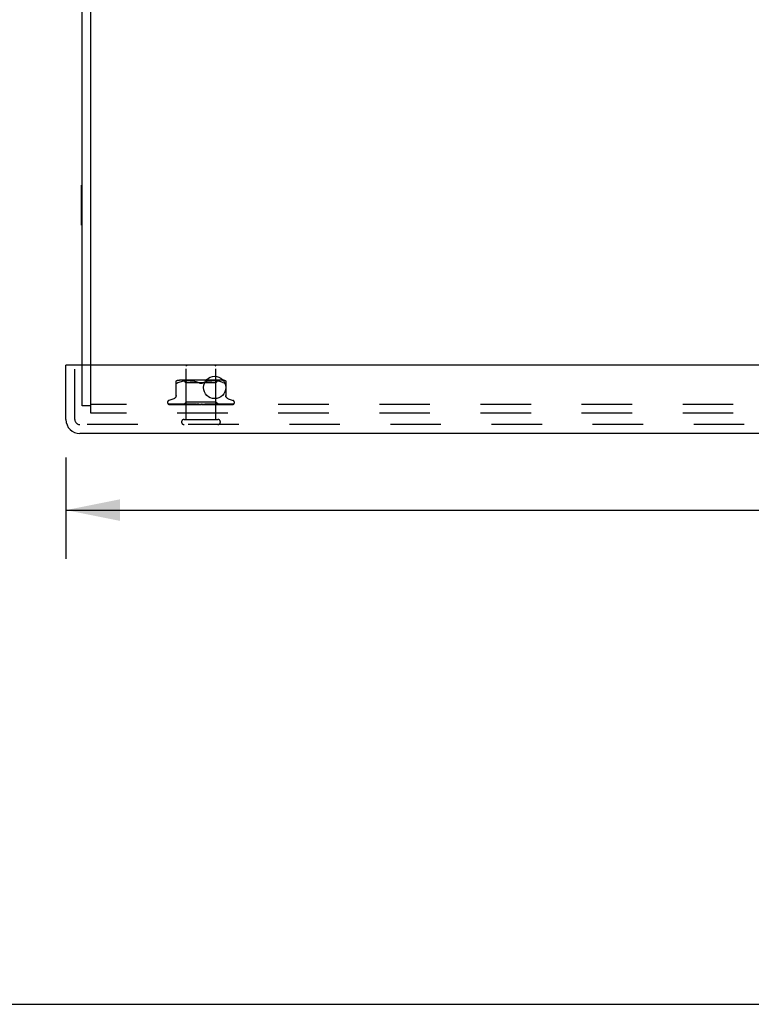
# Model space of a CAD drawing. Header units: inches. Extents: x 0 to 77.3, y 0 to 50.
# Tile 14 of 56: x 54.6 to 60.7, y 0 to 8.3. Entities that reach past the tile are written whole.
import ezdxf

# ---------------------------------------------------------------- set-up
doc = ezdxf.new("R2010")
doc.units = ezdxf.units.IN
doc.header["$LTSCALE"] = 4.25
doc.header["$MEASUREMENT"] = 0
doc.linetypes.add('HIDDEN', pattern=[0.2, 0.1, -0.1])
doc.layers.get('0').update_dxf_attribs({"linetype": 'CONTINUOUS'})
for name, color, linetype in [('DEFAULT_2', 8, 'HIDDEN'), ('DIMENSIONS', 7, 'CONTINUOUS'), ('FRONT_COVER', 7, 'CONTINUOUS')]:
    doc.layers.add(name, color=color, linetype=linetype)
doc.styles.get("Standard").update_dxf_attribs({"font": 'arial.ttf'})
doc.dimstyles.new('DIMSTYLE_1', dxfattribs={"dimtxt": 0.340909, "dimasz": 0.454545, "dimexe": 0.09, "dimexo": 0.07, "dimgap": 0.0375, "dimtad": 0, "dimtih": 1, "dimtoh": 1, "dimzin": 4, "dimdsep": 46, "dimtxsty": 'Standard', "dimblk": '_FILLED', "dimblk1": '_FILLED', "dimblk2": '_FILLED', "dimcen": 0.09, "dimadec": 3, "dimazin": 1, "dimtfac": 1, "dimtdec": 3, "dimtofl": 0, "dimtmove": 0, "dimatfit": 3, "dimldrblk": '_FILLED', "dimfxl": 0, "dimtolj": 1, "dimtzin": 4, "dimarcsym": 0})

# ---------------------------------------------------------------- blocks, each defined once
blk = doc.blocks.new('_FILLED')
at = {"color": 0, "linetype": 'ByBlock'}
blk.add_solid([(0, 0), (-1, 0.2), (-1, -0.2)], dxfattribs=at)
blk = doc.blocks.new('*D9')
at = {"layer": 'DIMENSIONS', "color": 2, "linetype": 'Continuous'}
for p, q in [((54.9399, 4.5988), (54.9399, 3.7466)), ((75.2099, 4.5988), (75.2099, 3.7466)), ((54.9399, 4.1557), (62.6448, 4.1557)), ((75.2099, 4.1557), (67.505, 4.1557))]:
    blk.add_line(p, q, dxfattribs=at)
at = {"layer": 'DIMENSIONS', "color": 2, "linetype": 'Continuous', "xscale": 0.4545454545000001, "yscale": 0.4545454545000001, "zscale": 0.4545454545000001, "rotation": 180}
blk.add_blockref('_FILLED', (54.9399, 4.1557), dxfattribs=at)
at = {"layer": 'DIMENSIONS', "color": 2, "linetype": 'Continuous', "xscale": 0.4545454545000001, "yscale": 0.4545454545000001, "zscale": 0.4545454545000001}
blk.add_blockref('_FILLED', (75.2099, 4.1557), dxfattribs=at)
at = {"layer": 'DIMENSIONS', "color": 2, "linetype": 'Continuous', "insert": (65.0749, 4.3261), "char_height": 0.340909, "width": 4.519263, "attachment_point": 2, "line_spacing_factor": 0.9}
blk.add_mtext('20.27 FRONT DOOR', dxfattribs=at)

msp = doc.modelspace()

# ---------------------------------------------------------------- linework, layer by layer
at = {"color": 3, "linetype": 'Continuous'}
for p, q in [((55.149909, 5.375024), (55.149909, 10.970024)), ((55.074909, 5.375024), (55.074909, 10.907024))]:
    msp.add_line(p, q, dxfattribs=at)
at = {"color": 7, "linetype": 'Continuous'}
for p, q in [((55.069909, 6.551524), (55.069909, 6.888524)), ((55.069909, 6.888524), (55.074909, 6.888524)), ((55.069909, 6.551524), (55.074909, 6.551524)), ((0, 0), (77.272727, 0))]:
    msp.add_line(p, q, dxfattribs=at)
at = {"layer": 'DEFAULT_2', "color": 8, "linetype": 'HIDDEN'}
for p, q in [((55.074909, 5.033024), (55.074909, 5.375024)), ((55.149909, 4.970024), (55.149909, 5.375024)), ((55.149909, 5.033024), (55.074909, 5.033024)), ((74.999909, 5.045024), (55.149909, 5.045024)), ((74.999909, 4.970024), (55.149909, 4.970024))]:
    msp.add_line(p, q, dxfattribs=at)
at = {"layer": 'FRONT_COVER', "color": 3, "linetype": 'Continuous'}
for p, q in [((54.939909, 4.917024), (54.939909, 5.375024)), ((75.194909, 5.375024), (54.954909, 5.375024)), ((75.092909, 4.800024), (55.056909, 4.800024))]:
    msp.add_line(p, q, dxfattribs=at)
at = {"layer": 'FRONT_COVER', "color": 7, "linetype": 'Continuous'}
msp.add_line((54.954909, 5.375024), (54.939909, 5.375024), dxfattribs=at)
at = {"layer": 'FRONT_COVER', "color": 8, "linetype": 'HIDDEN'}
for p, q in [((55.014909, 4.917024), (55.014909, 5.375024)), ((55.950909, 4.918024), (55.950909, 5.365024)), ((56.198909, 4.918024), (56.198909, 5.365024)), ((55.866575, 5.112309), (55.866575, 5.241532)), ((55.866762, 5.22485), (55.866575, 5.226113)), ((55.889621, 5.229718), (55.881159, 5.226113)), ((55.898481, 5.232784), (55.889591, 5.229708)), ((56.254501, 5.247048), (55.895316, 5.247048)), ((55.907838, 5.235293), (55.898433, 5.232769)), ((55.917394, 5.237295), (55.907786, 5.23528)), ((55.92693, 5.238806), (55.917343, 5.237285)), ((55.9363, 5.23991), (55.92688, 5.238799)), ((55.949659, 5.227048), (55.929659, 5.247048)), ((55.945227, 5.240675), (55.936244, 5.239905)), ((55.953877, 5.241158), (55.945144, 5.240669)), ((55.949659, 5.064025), (55.949659, 5.227048)), ((56.074909, 5.227048), (55.949659, 5.227048)), ((55.962258, 5.241444), (55.953762, 5.241153)), ((55.97057, 5.241527), (55.962114, 5.241441)), ((55.978996, 5.241447), (55.970399, 5.241527)), ((55.987583, 5.241159), (55.978806, 5.241451)), ((55.996469, 5.240656), (55.987384, 5.241168)), ((56.005567, 5.239872), (55.996274, 5.24067)), ((56.01488, 5.238764), (56.005386, 5.23989)), ((56.024271, 5.237262), (56.014726, 5.238785)), ((56.033652, 5.235298), (56.024151, 5.237284)), ((56.042875, 5.232823), (56.033568, 5.235318)), ((56.051724, 5.22976), (56.060325, 5.226113)), ((56.200159, 5.227048), (56.074909, 5.227048)), ((56.098094, 5.22976), (56.089492, 5.226113)), ((56.10699, 5.232837), (56.098073, 5.229752)), ((56.116249, 5.235318), (56.106942, 5.232823)), ((56.125667, 5.237284), (56.116166, 5.235298)), ((56.135091, 5.238785), (56.125546, 5.237262)), ((56.144431, 5.23989), (56.134937, 5.238764)), ((56.153544, 5.24067), (56.144251, 5.239872)), ((56.162434, 5.241168), (56.153348, 5.240656)), ((56.171011, 5.241451), (56.162235, 5.241159)), ((56.179418, 5.241527), (56.170822, 5.241447)), ((56.187704, 5.241441), (56.179248, 5.241527)), ((56.196056, 5.241153), (56.187559, 5.241444)), ((56.204673, 5.240669), (56.195941, 5.241158)), ((56.200159, 5.227048), (56.220159, 5.247048)), ((56.200159, 5.064025), (56.200159, 5.227048)), ((56.213574, 5.239905), (56.204591, 5.240675)), ((56.222937, 5.238799), (56.213518, 5.23991)), ((56.232475, 5.237285), (56.222887, 5.238806)), ((56.242032, 5.23528), (56.232424, 5.237295)), ((56.251385, 5.232769), (56.241979, 5.235293)), ((56.260226, 5.229708), (56.251337, 5.232784)), ((56.260197, 5.229718), (56.268659, 5.226113)), ((56.283242, 5.241532), (56.283242, 5.112309)), ((55.793659, 5.06152), (55.793659, 5.06069)), ((55.846917, 5.092575), (55.804625, 5.077182)), ((55.930658, 5.045024), (55.949659, 5.064025)), ((56.200159, 5.064025), (55.949659, 5.064025)), ((56.2184, 5.045784), (56.200159, 5.064025)), ((56.302901, 5.092575), (56.345193, 5.077182)), ((56.356159, 5.06152), (56.356159, 5.06069)), ((55.801007, 5.048453), (55.801671, 5.047967)), ((55.825841, 5.047336), (55.803278, 5.047667)), ((55.871958, 5.046666), (55.803877, 5.047667)), ((55.804696, 5.045024), (56.079248, 5.045024)), ((55.857208, 5.046992), (55.812503, 5.047667)), ((55.813352, 5.047654), (55.814557, 5.046984)), ((55.894533, 5.046666), (55.834108, 5.047667)), ((55.914025, 5.046065), (55.849818, 5.046992)), ((55.919727, 5.046065), (55.857208, 5.046992)), ((55.858733, 5.047667), (55.858664, 5.047671)), ((55.858758, 5.047666), (55.858733, 5.047667)), ((55.91388, 5.046666), (55.858754, 5.047666)), ((55.862648, 5.047666), (55.862593, 5.047668)), ((55.932121, 5.04581), (55.872243, 5.046666)), ((55.947288, 5.04581), (55.893158, 5.046666)), ((55.925263, 5.046992), (55.894114, 5.047666)), ((55.894118, 5.047665), (55.894249, 5.047656)), ((55.894257, 5.047656), (55.901408, 5.046887)), ((55.947538, 5.04581), (55.894533, 5.046666)), ((55.928312, 5.046991), (55.89888, 5.047666)), ((55.962012, 5.04581), (55.91388, 5.046666)), ((55.962349, 5.04581), (55.915736, 5.046666)), ((55.980829, 5.045809), (55.925263, 5.046992)), ((55.956482, 5.046357), (55.928312, 5.046991)), ((55.932121, 5.045811), (55.932045, 5.045787)), ((55.932069, 5.045811), (55.932096, 5.045787)), ((56.003068, 5.045809), (55.936031, 5.047665)), ((55.936032, 5.047665), (55.936285, 5.047649)), ((55.936292, 5.047648), (55.94882, 5.04645)), ((55.93734, 5.045811), (55.937158, 5.045787)), ((55.937187, 5.045811), (55.937309, 5.045787)), ((55.96364, 5.04699), (55.9415, 5.047665)), ((55.947538, 5.045811), (55.947249, 5.045787)), ((55.947289, 5.045811), (55.947495, 5.045787)), ((55.94882, 5.04645), (55.957638, 5.045632)), ((55.956091, 5.045024), (55.961954, 5.045787)), ((55.981242, 5.045809), (55.956482, 5.046357)), ((55.957638, 5.045632), (55.964368, 5.045024)), ((55.962349, 5.04581), (55.961954, 5.045787)), ((55.962012, 5.04581), (55.962286, 5.045787)), ((55.967405, 5.045024), (55.962286, 5.045787)), ((55.984864, 5.046355), (55.96364, 5.04699)), ((55.973719, 5.045024), (55.980741, 5.045787)), ((55.981242, 5.04581), (55.980741, 5.045787)), ((55.980828, 5.045809), (55.981148, 5.045787)), ((55.98755, 5.045024), (55.981148, 5.045787)), ((55.983016, 5.047662), (55.98328, 5.047645)), ((56.027955, 5.045806), (55.98302, 5.047662)), ((55.983308, 5.047643), (55.990054, 5.047035)), ((56.003546, 5.045808), (55.984864, 5.046355)), ((56.003057, 5.046986), (55.989012, 5.04766)), ((55.990054, 5.047035), (56.012821, 5.045024)), ((55.995004, 5.045024), (56.002932, 5.045787)), ((56.003174, 5.045804), (56.002932, 5.045787)), ((56.016566, 5.046351), (56.003057, 5.046986)), ((56.003068, 5.045809), (56.003398, 5.045787)), ((56.003546, 5.045808), (56.003174, 5.045804)), ((56.010853, 5.045024), (56.003398, 5.045787)), ((56.028492, 5.045805), (56.016566, 5.046351)), ((56.019176, 5.045024), (56.027725, 5.045787)), ((56.027955, 5.045806), (56.028233, 5.045787)), ((56.036471, 5.045024), (56.028233, 5.045787)), ((56.063479, 5.045024), (56.033541, 5.047643)), ((56.04541, 5.046949), (56.040012, 5.047618)), ((56.045363, 5.045024), (56.054222, 5.045787)), ((56.050697, 5.046318), (56.04541, 5.046949)), ((56.055439, 5.045772), (56.050697, 5.046318)), ((56.072618, 5.045024), (56.081468, 5.045787)), ((56.078437, 5.045024), (56.078813, 5.045218)), ((56.080455, 5.046), (56.080524, 5.046059)), ((56.080602, 5.046124), (56.080689, 5.046195)), ((56.090899, 5.045024), (56.082005, 5.045787)), ((56.085104, 5.045024), (56.344946, 5.045024)), ((56.099956, 5.045024), (56.108476, 5.045787)), ((56.116461, 5.046344), (56.108094, 5.045798)), ((56.108673, 5.045802), (56.108476, 5.045787)), ((56.141894, 5.047657), (56.108673, 5.045801)), ((56.117742, 5.045024), (56.108999, 5.045787)), ((56.141695, 5.047643), (56.111835, 5.045024)), ((56.125908, 5.046978), (56.116461, 5.046344)), ((56.135691, 5.047652), (56.125908, 5.046978)), ((56.126388, 5.045024), (56.134271, 5.045787)), ((56.134079, 5.045808), (56.13476, 5.045787)), ((56.149454, 5.046354), (56.13408, 5.045807)), ((56.134587, 5.045808), (56.134271, 5.045787)), ((56.190827, 5.047664), (56.134587, 5.045808)), ((56.143036, 5.045024), (56.13476, 5.045787)), ((56.141704, 5.047644), (56.141904, 5.047658)), ((56.1669, 5.046989), (56.149454, 5.046354)), ((56.15096, 5.045024), (56.157921, 5.045787)), ((56.157803, 5.045809), (56.158359, 5.045787)), ((56.179624, 5.046356), (56.157804, 5.045809)), ((56.15825, 5.04581), (56.157921, 5.045787)), ((56.194208, 5.046665), (56.158251, 5.045809)), ((56.165868, 5.045024), (56.158359, 5.045787)), ((56.161618, 5.045024), (56.168486, 5.045631)), ((56.185075, 5.047663), (56.1669, 5.046989)), ((56.168486, 5.045631), (56.177557, 5.046449)), ((56.172783, 5.045024), (56.17857, 5.045787)), ((56.177557, 5.046449), (56.190549, 5.047646)), ((56.178493, 5.04581), (56.178941, 5.045787)), ((56.17887, 5.04581), (56.17857, 5.045787)), ((56.207403, 5.046357), (56.17887, 5.04581)), ((56.185413, 5.045024), (56.178941, 5.045787)), ((56.204433, 5.046991), (56.179624, 5.046356)), ((56.190554, 5.047646), (56.190836, 5.047664)), ((56.191069, 5.045024), (56.193332, 5.045407)), ((56.193332, 5.045407), (56.195473, 5.045787)), ((56.235476, 5.047666), (56.194208, 5.046665)), ((56.195421, 5.04581), (56.195764, 5.045787)), ((56.22756, 5.046357), (56.195422, 5.04581)), ((56.195715, 5.04581), (56.195473, 5.045787)), ((56.198415, 5.045407), (56.195764, 5.045787)), ((56.200964, 5.045024), (56.198415, 5.045407)), ((56.230336, 5.047665), (56.204433, 5.046991)), ((56.274289, 5.047666), (56.207403, 5.046357)), ((56.207982, 5.045811), (56.208218, 5.045787)), ((56.243622, 5.046357), (56.207983, 5.04581)), ((56.208184, 5.045811), (56.208018, 5.045787)), ((56.264591, 5.046666), (56.208185, 5.04581)), ((56.233426, 5.046065), (56.215726, 5.04581)), ((56.215726, 5.045811), (56.215854, 5.045787)), ((56.215828, 5.045811), (56.215753, 5.045787)), ((56.233661, 5.046065), (56.215829, 5.04581)), ((56.278641, 5.046666), (56.218373, 5.04581)), ((56.218373, 5.045811), (56.218379, 5.045805)), ((56.219121, 5.045024), (56.218373, 5.045811)), ((56.218379, 5.045805), (56.218396, 5.045787)), ((56.219028, 5.046036), (56.227663, 5.046883)), ((56.269938, 5.047666), (56.221262, 5.046666)), ((56.26417, 5.046992), (56.22756, 5.046357)), ((56.227663, 5.046883), (56.235262, 5.047651)), ((56.343143, 5.047667), (56.233426, 5.046065)), ((56.235269, 5.047652), (56.235472, 5.047665)), ((56.326766, 5.047667), (56.243622, 5.046357)), ((56.250154, 5.045024), (56.256153, 5.045639)), ((56.30247, 5.047667), (56.26417, 5.046992)), ((56.329108, 5.047667), (56.264591, 5.046666)), ((56.274252, 5.047663), (56.274284, 5.047666)), ((56.34195, 5.047667), (56.274672, 5.046666)), ((56.347476, 5.047667), (56.278641, 5.046666)), ((56.306129, 5.047685), (56.305873, 5.047666)), ((55.932909, 4.918024), (56.216909, 4.918024)), ((75.092909, 4.875024), (55.056909, 4.875024))]:
    msp.add_line(p, q, dxfattribs=at)
for points in [[(55.866762, 5.22485), (55.867289, 5.223878), (55.868103, 5.223202), (55.869173, 5.222806), (55.870483, 5.222672), (55.872037, 5.222806), (55.873856, 5.223202)], [(55.881159, 5.226113), (55.8784, 5.22485), (55.875961, 5.223878), (55.873856, 5.223202)], [(56.060325, 5.226113), (56.051745, 5.229752), (56.042827, 5.232837)], [(56.060325, 5.226113), (56.061582, 5.225533), (56.062906, 5.224991), (56.064303, 5.22448), (56.065756, 5.224016), (56.067254, 5.223612), (56.068785, 5.223274), (56.07034, 5.223009), (56.071894, 5.22282), (56.073415, 5.222709), (56.074909, 5.222675)], [(56.074909, 5.222675), (56.072522, 5.222762), (56.070084, 5.223046), (56.067607, 5.223531), (56.065132, 5.224207), (56.062698, 5.225066), (56.060325, 5.226113)], [(56.074909, 5.222675), (56.076817, 5.222733), (56.078739, 5.222909), (56.080675, 5.223208), (56.082586, 5.223617), (56.084441, 5.224132), (56.086223, 5.22473), (56.087905, 5.225388), (56.089492, 5.226113)], [(56.089492, 5.226113), (56.087117, 5.225066), (56.084682, 5.224205), (56.082206, 5.223529), (56.079729, 5.223046), (56.077292, 5.222762), (56.074909, 5.222675)], [(56.268659, 5.226113), (56.271417, 5.22485), (56.273857, 5.223878), (56.275962, 5.223202), (56.27778, 5.222806), (56.279335, 5.222672), (56.280645, 5.222806)], [(56.283242, 5.226113), (56.283056, 5.22485), (56.282528, 5.223878), (56.281715, 5.223202), (56.280645, 5.222806)], [(55.866575, 5.120153), (55.866342, 5.116482), (55.865638, 5.112818), (55.864465, 5.109264), (55.862841, 5.105876), (55.860794, 5.102723), (55.858361, 5.099866), (55.855598, 5.097353), (55.852562, 5.095232), (55.849302, 5.093522), (55.847384, 5.092745)], [(56.302433, 5.092745), (56.300516, 5.093522), (56.297256, 5.095232), (56.294219, 5.097353), (56.291457, 5.099866), (56.289024, 5.102723), (56.286977, 5.105876), (56.285353, 5.109264), (56.284179, 5.112818), (56.283475, 5.116482), (56.283242, 5.120153)], [(55.803282, 5.047666), (55.80265, 5.047707), (55.802045, 5.047809), (55.801483, 5.047962), (55.800981, 5.048151), (55.800549, 5.048359)], [(55.800557, 5.048354), (55.801433, 5.04791), (55.802732, 5.047331), (55.804107, 5.046798), (55.80556, 5.046304), (55.807097, 5.04584), (55.808729, 5.045404), (55.810353, 5.045024)], [(55.800972, 5.048478), (55.800955, 5.048489), (55.801007, 5.048453)], [(55.803879, 5.047666), (55.803449, 5.047687), (55.802852, 5.047768), (55.802303, 5.047897), (55.801825, 5.048057), (55.801441, 5.048221), (55.801162, 5.048364), (55.801004, 5.048458), (55.800972, 5.048478)], [(55.801671, 5.047967), (55.802017, 5.04772), (55.802413, 5.047447), (55.802849, 5.047159), (55.803325, 5.046859), (55.803838, 5.046554), (55.804386, 5.046248), (55.804968, 5.045945), (55.805582, 5.045652), (55.806228, 5.045371), (55.806903, 5.045108), (55.807136, 5.045024)], [(55.802719, 5.045859), (55.802855, 5.04579), (55.803727, 5.045394), (55.804696, 5.045024)], [(55.812508, 5.047666), (55.812072, 5.047691), (55.81159, 5.047763), (55.811382, 5.04781)], [(55.811386, 5.04781), (55.812772, 5.04747), (55.814788, 5.047003), (55.816877, 5.046553), (55.819032, 5.04612), (55.821254, 5.045703), (55.823541, 5.045304), (55.825268, 5.045024)], [(55.812952, 5.047878), (55.812896, 5.047898), (55.812848, 5.047917), (55.812915, 5.047885), (55.813088, 5.047796), (55.813352, 5.047654)], [(55.814279, 5.047666), (55.813836, 5.047692), (55.813389, 5.04776), (55.813074, 5.047838), (55.812952, 5.047878)], [(55.937339, 5.04581), (55.858343, 5.046992), (55.835814, 5.047336), (55.814278, 5.047667)], [(55.814557, 5.046984), (55.815053, 5.046715), (55.815585, 5.046436), (55.816148, 5.046154), (55.81674, 5.045872), (55.81736, 5.045597), (55.818006, 5.045332), (55.818677, 5.045082), (55.818844, 5.045024)], [(55.831225, 5.047666), (55.830973, 5.047679), (55.830762, 5.047706)], [(55.830769, 5.047706), (55.832744, 5.047378), (55.835561, 5.046927), (55.838415, 5.04649), (55.841298, 5.046069), (55.84421, 5.045661), (55.847144, 5.04527), (55.849087, 5.045024)], [(55.893158, 5.046666), (55.851578, 5.047336), (55.83122, 5.047667)], [(55.833605, 5.047718), (55.833599, 5.047719), (55.833668, 5.047697), (55.833862, 5.047624), (55.834174, 5.047491), (55.834585, 5.047303), (55.83508, 5.047066), (55.836276, 5.046485)], [(55.834106, 5.047666), (55.833854, 5.04768), (55.833656, 5.047707), (55.833605, 5.047718)], [(55.836276, 5.046485), (55.836959, 5.046161), (55.837686, 5.045832), (55.838452, 5.045506), (55.839255, 5.045194), (55.839733, 5.045024)], [(55.858673, 5.047671), (55.861193, 5.047346), (55.864745, 5.046899), (55.868291, 5.046467), (55.871825, 5.046048), (55.875346, 5.045644), (55.878845, 5.045256), (55.881007, 5.045024)], [(55.862593, 5.047668), (55.862599, 5.047667), (55.862725, 5.047643), (55.863002, 5.047567), (55.863418, 5.047423), (55.863944, 5.047214), (55.864543, 5.046955), (55.865206, 5.046656), (55.865917, 5.04633), (55.866678, 5.045984), (55.867505, 5.045625), (55.868385, 5.045269), (55.869048, 5.045024)], [(55.915736, 5.046666), (55.880072, 5.047335), (55.86265, 5.047666)], [(55.898878, 5.047665), (55.899069, 5.04765), (55.899384, 5.047597), (55.899813, 5.04749), (55.900336, 5.047321), (55.900934, 5.047096), (55.901579, 5.046827), (55.902264, 5.046524), (55.903713, 5.045863)], [(55.901408, 5.046887), (55.905528, 5.046456), (55.909595, 5.046038), (55.913607, 5.045636), (55.9199, 5.045024)], [(55.903713, 5.045863), (55.904478, 5.045526), (55.905267, 5.045199), (55.905723, 5.045024)], [(55.93073, 5.045024), (55.93101, 5.045216), (55.931322, 5.045407), (55.931667, 5.045597), (55.932045, 5.045787)], [(55.931032, 5.045024), (55.931346, 5.045297), (55.931606, 5.045513), (55.931815, 5.045672), (55.931968, 5.045772), (55.932061, 5.04581), (55.932069, 5.045811)], [(55.931667, 5.045024), (55.931873, 5.045297), (55.932023, 5.045513), (55.932116, 5.045672), (55.932151, 5.045772), (55.932127, 5.04581), (55.932121, 5.045811)], [(55.93247, 5.045024), (55.932326, 5.045216), (55.932216, 5.045407), (55.932139, 5.045597), (55.932096, 5.045787)], [(55.934202, 5.045024), (55.934894, 5.045216), (55.935618, 5.045407), (55.936372, 5.045597), (55.937158, 5.045787)], [(55.935598, 5.045024), (55.936007, 5.045297), (55.936369, 5.045513), (55.936686, 5.045672), (55.936951, 5.045772), (55.937158, 5.04581), (55.937187, 5.045811)], [(55.939358, 5.045024), (55.938796, 5.045216), (55.938267, 5.045407), (55.937771, 5.045597), (55.937309, 5.045787)], [(55.937478, 5.045024), (55.93757, 5.045297), (55.937604, 5.045513), (55.937577, 5.045672), (55.937493, 5.045772), (55.93734, 5.045811)], [(55.941491, 5.047664), (55.941618, 5.047658), (55.942067, 5.047607), (55.942617, 5.047494), (55.943247, 5.04731), (55.943929, 5.047063), (55.944647, 5.046764), (55.945378, 5.046432)], [(55.942758, 5.045024), (55.943839, 5.045216), (55.944948, 5.045407), (55.946084, 5.045597), (55.947249, 5.045787)], [(55.945198, 5.045024), (55.945689, 5.045297), (55.946139, 5.045513), (55.946553, 5.045672), (55.946921, 5.045772), (55.947233, 5.04581), (55.947289, 5.045811)], [(55.945378, 5.046432), (55.946858, 5.045723), (55.947608, 5.045374), (55.948417, 5.045024)], [(55.951145, 5.045024), (55.950185, 5.045216), (55.949256, 5.045407), (55.94836, 5.045597), (55.947495, 5.045787)], [(55.948257, 5.045024), (55.948231, 5.045297), (55.948147, 5.045513), (55.948002, 5.045672), (55.947802, 5.045772), (55.947538, 5.045811)], [(55.959487, 5.045024), (55.960041, 5.045297), (55.960563, 5.045513), (55.961059, 5.045672), (55.961516, 5.045772), (55.961924, 5.04581), (55.962012, 5.04581)], [(55.963613, 5.045024), (55.96347, 5.045297), (55.963272, 5.045513), (55.963014, 5.045672), (55.962705, 5.045772), (55.962349, 5.04581)], [(55.977947, 5.045024), (55.978549, 5.045298), (55.979124, 5.045515), (55.979677, 5.045673), (55.980201, 5.045771), (55.98069, 5.045809), (55.980828, 5.045809)], [(55.982992, 5.045024), (55.982737, 5.045297), (55.982431, 5.045513), (55.98207, 5.045672), (55.981664, 5.045772), (55.981242, 5.04581)], [(55.988994, 5.04766), (55.989594, 5.047601), (55.990267, 5.047466), (55.99097, 5.047256), (55.991659, 5.046995), (55.992329, 5.046697), (55.992968, 5.04638), (55.993581, 5.046056), (55.994178, 5.045733), (55.994772, 5.045416), (55.995377, 5.045109), (55.995554, 5.045024)], [(55.999912, 5.045024), (56.000531, 5.045297), (56.001139, 5.045513), (56.001742, 5.045672), (56.002326, 5.045772), (56.002876, 5.04581), (56.003068, 5.045809)], [(56.005693, 5.045024), (56.005365, 5.045278), (56.004998, 5.045484), (56.004589, 5.045641), (56.004146, 5.045749), (56.003675, 5.045803), (56.003546, 5.045808)], [(56.024588, 5.045024), (56.025206, 5.045297), (56.025824, 5.045513), (56.026449, 5.045672), (56.027065, 5.045772), (56.027658, 5.04581), (56.027955, 5.045806)], [(56.028492, 5.045805), (56.028315, 5.04581), (56.027725, 5.045787)], [(56.030895, 5.045024), (56.030448, 5.045297), (56.029965, 5.045513), (56.029439, 5.045672), (56.028884, 5.045772), (56.028492, 5.045805)], [(56.039925, 5.047627), (56.040351, 5.047566), (56.041015, 5.047411), (56.041654, 5.047197), (56.042233, 5.04695), (56.042757, 5.046683), (56.043222, 5.046412), (56.043644, 5.046144), (56.044037, 5.045879), (56.044412, 5.045622), (56.04478, 5.045374), (56.045166, 5.045126), (56.045336, 5.045024)], [(56.051082, 5.045024), (56.051677, 5.045297), (56.052283, 5.045513), (56.052908, 5.045672), (56.053534, 5.045772), (56.054148, 5.04581), (56.054754, 5.045787)], [(56.055439, 5.045772), (56.054836, 5.04581), (56.054222, 5.045787)], [(56.057689, 5.045024), (56.057168, 5.045297), (56.05662, 5.045513), (56.056039, 5.045672), (56.055439, 5.045772)], [(56.081188, 5.046563), (56.080893, 5.046369), (56.080504, 5.046126), (56.080098, 5.045887), (56.079672, 5.045651), (56.079225, 5.045419), (56.078813, 5.045218)], [(56.078813, 5.045218), (56.078988, 5.045297), (56.07956, 5.045513), (56.080161, 5.045672), (56.080776, 5.045772), (56.081388, 5.04581), (56.082005, 5.045787)], [(56.079249, 5.045024), (56.079497, 5.045193), (56.079697, 5.045342), (56.079863, 5.045475), (56.079982, 5.045576), (56.080068, 5.045653), (56.080124, 5.045703)], [(56.080124, 5.045703), (56.080248, 5.045816), (56.080292, 5.045857), (56.080341, 5.0459)], [(56.08021, 5.045786), (56.080247, 5.045816), (56.080331, 5.045889), (56.080464, 5.046006), (56.080648, 5.046161), (56.080887, 5.046349), (56.081188, 5.046563)], [(56.080785, 5.046271), (56.080891, 5.046352), (56.081009, 5.046439), (56.081141, 5.046531), (56.081199, 5.046571)], [(56.081199, 5.046571), (56.081533, 5.04678), (56.081941, 5.047002), (56.082408, 5.047212), (56.082929, 5.047396), (56.083499, 5.047541), (56.084096, 5.047633), (56.084688, 5.047667), (56.085274, 5.047643)], [(56.085104, 5.045024), (56.084529, 5.045297), (56.083937, 5.045513), (56.083321, 5.045672), (56.082698, 5.045772), (56.082082, 5.04581), (56.081468, 5.045787)], [(56.105665, 5.045024), (56.106151, 5.045297), (56.106669, 5.045513), (56.107225, 5.045672), (56.107805, 5.045772), (56.108093, 5.045799)], [(56.108093, 5.045799), (56.108394, 5.04581), (56.108998, 5.045787)], [(56.112152, 5.045024), (56.111542, 5.045297), (56.110927, 5.045513), (56.110299, 5.045672), (56.109675, 5.045772), (56.109069, 5.04581), (56.108673, 5.045802)], [(56.129581, 5.045024), (56.12984, 5.045163), (56.130348, 5.045451), (56.131342, 5.04604)], [(56.131342, 5.04604), (56.131858, 5.046338), (56.132405, 5.046632), (56.132994, 5.046917), (56.133619, 5.047175), (56.134282, 5.047396), (56.134948, 5.047555), (56.135585, 5.047643), (56.135731, 5.047654)], [(56.131781, 5.045024), (56.132185, 5.045297), (56.13263, 5.045513), (56.133121, 5.045672), (56.133645, 5.045772), (56.134079, 5.045808)], [(56.137853, 5.045024), (56.137231, 5.045297), (56.136615, 5.045513), (56.135999, 5.045672), (56.135396, 5.045772), (56.134822, 5.04581), (56.134587, 5.045808)], [(56.155842, 5.045024), (56.156149, 5.045297), (56.156505, 5.045513), (56.156913, 5.045672), (56.157363, 5.045772), (56.157803, 5.045809)], [(56.161279, 5.045024), (56.160668, 5.045297), (56.160074, 5.045513), (56.15949, 5.045672), (56.15893, 5.045772), (56.158409, 5.04581), (56.15825, 5.04581)], [(56.176977, 5.045024), (56.177177, 5.045297), (56.17743, 5.045513), (56.177741, 5.045672), (56.1781, 5.045772), (56.178493, 5.04581)], [(56.17828, 5.045024), (56.178923, 5.045318), (56.179591, 5.045645)], [(56.221262, 5.046666), (56.191345, 5.046064), (56.178494, 5.04581)], [(56.181583, 5.045024), (56.181005, 5.045297), (56.180454, 5.045513), (56.179924, 5.045672), (56.179428, 5.045772), (56.178979, 5.04581), (56.17887, 5.04581)], [(56.179591, 5.045645), (56.180943, 5.046325), (56.181641, 5.046659), (56.182358, 5.046972), (56.183074, 5.047243), (56.183779, 5.047459), (56.184426, 5.047596), (56.184977, 5.047657), (56.185087, 5.047663)], [(56.194424, 5.045024), (56.194508, 5.045297), (56.194651, 5.045513), (56.194853, 5.045672), (56.195108, 5.045772), (56.195421, 5.04581)], [(56.198033, 5.045024), (56.197508, 5.045297), (56.197019, 5.045513), (56.196563, 5.045672), (56.196148, 5.045772), (56.195787, 5.04581), (56.195715, 5.04581)], [(56.305878, 5.047667), (56.228682, 5.046357), (56.211126, 5.046065), (56.195716, 5.04581)], [(56.205156, 5.045024), (56.205921, 5.045216), (56.206653, 5.045407), (56.207352, 5.045597), (56.208018, 5.045787)], [(56.207551, 5.045024), (56.207517, 5.045297), (56.207543, 5.045513), (56.207629, 5.045672), (56.207771, 5.045772), (56.207982, 5.045811)], [(56.210032, 5.045024), (56.209579, 5.045297), (56.209171, 5.045513), (56.208805, 5.045672), (56.208487, 5.045772), (56.208226, 5.04581), (56.208184, 5.045811)], [(56.211958, 5.045024), (56.211067, 5.045216), (56.210147, 5.045407), (56.209197, 5.045597), (56.208218, 5.045787)], [(56.208285, 5.045024), (56.210705, 5.045247), (56.219028, 5.046036)], [(56.214536, 5.045024), (56.214891, 5.045216), (56.215212, 5.045407), (56.215499, 5.045597), (56.215753, 5.045787)], [(56.215884, 5.045024), (56.215733, 5.045297), (56.215642, 5.045513), (56.215608, 5.045672), (56.215633, 5.045772), (56.215726, 5.045811)], [(56.217147, 5.045024), (56.216783, 5.045297), (56.216471, 5.045513), (56.216207, 5.045672), (56.215997, 5.045772), (56.215846, 5.04581), (56.215828, 5.045811)], [(56.218, 5.045024), (56.217511, 5.045216), (56.216991, 5.045407), (56.216439, 5.045597), (56.215854, 5.045787)], [(56.218869, 5.045024), (56.218801, 5.045216), (56.2187, 5.045407), (56.218565, 5.045597), (56.218396, 5.045787)], [(56.223407, 5.045024), (56.223561, 5.045084), (56.224407, 5.045439), (56.225228, 5.045809)], [(56.225228, 5.045809), (56.226818, 5.046545), (56.227578, 5.046878), (56.228306, 5.04717), (56.22897, 5.047398), (56.22955, 5.047555), (56.230015, 5.047638), (56.230338, 5.047665)], [(56.256153, 5.045639), (56.259936, 5.046042), (56.263753, 5.04646), (56.267603, 5.046892), (56.274243, 5.047662)], [(56.263275, 5.045024), (56.263806, 5.045223), (56.264639, 5.045561), (56.265435, 5.045908), (56.26691, 5.046575)], [(56.26691, 5.046575), (56.267589, 5.046878), (56.268217, 5.047143), (56.268786, 5.047362), (56.269262, 5.047521), (56.269623, 5.047616), (56.269851, 5.047657), (56.269938, 5.047665), (56.26994, 5.047666)], [(56.28572, 5.045024), (56.287775, 5.045262), (56.291004, 5.045651), (56.294234, 5.046056), (56.297455, 5.046476), (56.300667, 5.04691), (56.303865, 5.047359), (56.30612, 5.047684)], [(56.296421, 5.045024), (56.296656, 5.045107), (56.297559, 5.045451), (56.298413, 5.045809), (56.299201, 5.046162), (56.300585, 5.046808)], [(56.300585, 5.046808), (56.301178, 5.047082), (56.301709, 5.047319), (56.302145, 5.047499), (56.302332, 5.047569)], [(56.302332, 5.047569), (56.30246, 5.047614), (56.302646, 5.047671), (56.3027, 5.047683), (56.302616, 5.047673), (56.302472, 5.047666)], [(56.313712, 5.045024), (56.315542, 5.045283), (56.31816, 5.045677), (56.320734, 5.046088), (56.323259, 5.046514), (56.325734, 5.046955), (56.328154, 5.04741), (56.329836, 5.047742)], [(56.321637, 5.045024), (56.322268, 5.04525), (56.322998, 5.04554), (56.323699, 5.045842), (56.324365, 5.04615), (56.324996, 5.046457), (56.325586, 5.046754), (56.326612, 5.047282)], [(56.326612, 5.047282), (56.327028, 5.047492), (56.327364, 5.047656), (56.327589, 5.047757), (56.327646, 5.047781)], [(56.327646, 5.047781), (56.327676, 5.047792), (56.327622, 5.047776), (56.327434, 5.047732), (56.327111, 5.047685), (56.326768, 5.047666)], [(56.329837, 5.047741), (56.329566, 5.047697), (56.329103, 5.047666)], [(56.333155, 5.045024), (56.334804, 5.045339), (56.336755, 5.045749), (56.338624, 5.04618), (56.340412, 5.04663), (56.342122, 5.047101), (56.343748, 5.047594), (56.344853, 5.047958)], [(56.338009, 5.045024), (56.338666, 5.045265), (56.339382, 5.045558), (56.340065, 5.045867), (56.34071, 5.046184), (56.341317, 5.046504), (56.341885, 5.04682), (56.342407, 5.047126), (56.342882, 5.047414), (56.343639, 5.047885)], [(56.343983, 5.048095), (56.344013, 5.048112), (56.344018, 5.048116), (56.343898, 5.048059), (56.343656, 5.047964), (56.343298, 5.047851), (56.342845, 5.04775), (56.342324, 5.047684), (56.341949, 5.047666)], [(56.344844, 5.047954), (56.344787, 5.047935), (56.344296, 5.0478), (56.343717, 5.047703), (56.343138, 5.047666)], [(56.34345, 5.045024), (56.344972, 5.04548), (56.346282, 5.045951), (56.347515, 5.046477), (56.348696, 5.047073), (56.349845, 5.047777), (56.350972, 5.048644), (56.351816, 5.049469)], [(56.343639, 5.047885), (56.343887, 5.048037), (56.343983, 5.048095)], [(56.344949, 5.045024), (56.345286, 5.045149), (56.345709, 5.045317), (56.346121, 5.045495), (56.346522, 5.04568), (56.34691, 5.045871), (56.347287, 5.046068), (56.34765, 5.046269), (56.348, 5.046473), (56.348336, 5.046679), (56.348659, 5.046887), (56.348969, 5.047095), (56.349266, 5.047303), (56.349548, 5.047509), (56.349816, 5.047714), (56.350068, 5.047914), (56.350306, 5.048109), (56.350528, 5.048298), (56.350733, 5.048479), (56.350921, 5.048649), (56.351094, 5.048809), (56.351245, 5.048953), (56.351368, 5.049073)], [(56.351368, 5.049073), (56.351634, 5.049332), (56.351645, 5.049343), (56.351623, 5.049322), (56.35156, 5.049263), (56.351436, 5.049155), (56.351274, 5.049021), (56.351083, 5.048875), (56.350869, 5.048725), (56.35064, 5.048579), (56.350395, 5.048437), (56.350134, 5.048301), (56.349859, 5.048175), (56.349569, 5.048059), (56.349267, 5.047955), (56.348955, 5.047865), (56.348634, 5.047791), (56.348304, 5.047733), (56.347968, 5.047693), (56.347628, 5.04767), (56.347472, 5.047666)]]:
    msp.add_lwpolyline(points, dxfattribs=at)
at = {"layer": 'FRONT_COVER', "color": 3, "linetype": 'Continuous'}
msp.add_circle((56.189909, 5.187024), 0.094, dxfattribs=at)
at = {"layer": 'FRONT_COVER', "color": 8, "linetype": 'HIDDEN'}
for centre, radius, start, end in [((55.960909, 5.365024), 0.01, 89.9999973, 180), ((56.188909, 5.365024), 0.01, 0, 90.0000027), ((55.895316, 5.16947), 0.077578, 90, 112.0760652), ((56.254501, 5.16947), 0.077578, 67.9239348, 90), ((55.810325, 5.06152), 0.016667, 110, 180), ((55.810325, 5.06069), 0.016667, 180, 242.8512306), ((56.339492, 5.06152), 0.016667, 0, 70), ((56.339492, 5.06069), 0.016667, 317.7646594, 360), ((55.056909, 4.917024), 0.042, 180, 270), ((55.932909, 4.896524), 0.0215, 89.9999993, 270.0000001), ((56.216909, 4.896524), 0.0215, 269.9999999, 90.0000007)]:
    msp.add_arc(centre, radius, start, end, dxfattribs=at)
at = {"layer": 'FRONT_COVER', "color": 3, "linetype": 'Continuous'}
msp.add_arc((55.056909, 4.917024), 0.117, 180, 270, dxfattribs=at)

# ---------------------------------------------------------------- dimensions: what is measured, and where the dimension line sits
at = {"layer": 'DIMENSIONS', "color": 2, "linetype": 'Continuous'}
dim = msp.add_linear_dim(base=(75.209909, 4.155667), p1=(54.939909, 4.668842), p2=(75.209909, 4.668842), text='<> FRONT DOOR', dimstyle='DIMSTYLE_1', dxfattribs=at)
dim.commit()
dim.dimension.update_dxf_attribs({"geometry": '*D9', "text_midpoint": (65.074909, 4.155667), "dimtype": 160})

doc.saveas('drawing.dxf')
